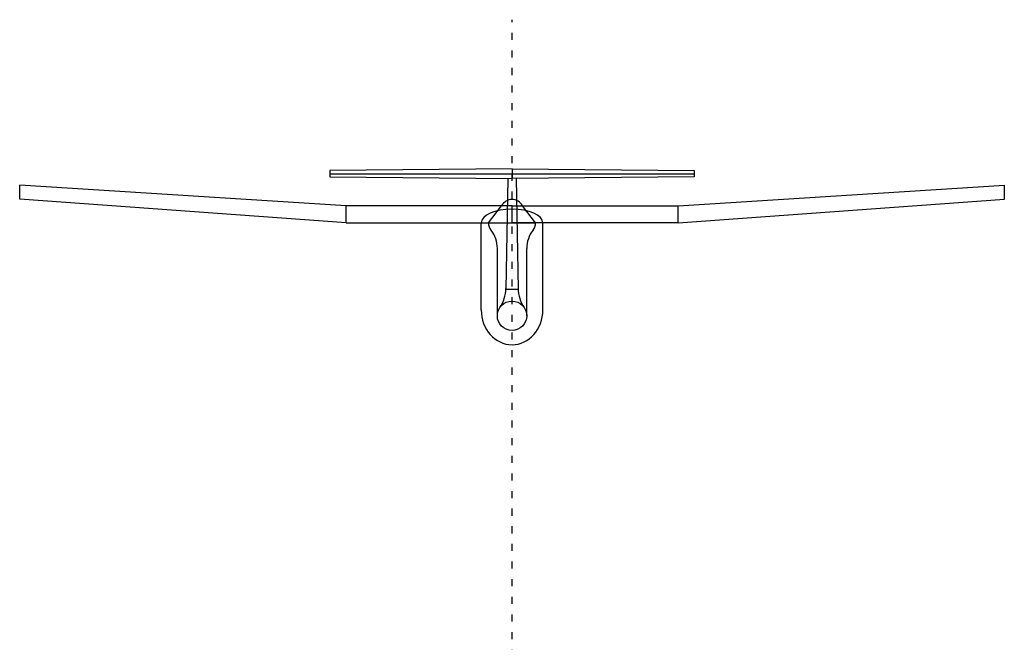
# Model space of a CAD drawing. Header units: millimetres. Extents: x 2638 to 6427, y 1322 to 3912.
# Tile 5 of 9: x 2657 to 4334, y 2852 to 3912. Entities that reach past the tile are written whole.
import ezdxf

# ---------------------------------------------------------------- set-up
doc = ezdxf.new("R2010")
doc.units = ezdxf.units.MM
doc.linetypes.add('ACAD_ISO03W100', pattern=[30, 12, -18])

msp = doc.modelspace()

# ---------------------------------------------------------------- linework, layer by layer
at = {"linetype": 'ACAD_ISO03W100'}
msp.add_line((3495.7, 1447.5), (3495.7, 3911.7), dxfattribs=at)
at = {"color": 2}
for p, q in [((3495.7, 3657.6), (3185.3, 3655.1)), ((3185.3, 3655.1), (3185.3, 3644.1)), ((3495.7, 3657.6), (3806, 3655.1)), ((3495.7, 3657.6), (3495.7, 3641.6)), ((3806, 3655.1), (3806, 3644.1)), ((3185.3, 3649.6), (3806, 3649.6)), ((3185.3, 3644.1), (3495.7, 3641.6)), ((3806, 3644.1), (3495.7, 3641.6))]:
    msp.add_line(p, q, dxfattribs=at)
at = {"color": 6}
for p, q in [((3488.7, 3641.6), (3485.2, 3452.8)), ((3502.7, 3641.6), (3506.2, 3452.8))]:
    msp.add_line(p, q, dxfattribs=at)
at = {"color": 1}
for p, q in [((3213.1, 3595.1), (2657.5, 3630)), ((2657.5, 3606.5), (2657.5, 3630)), ((3778.3, 3595.1), (4333.9, 3630)), ((4333.9, 3606.5), (4333.9, 3630)), ((3213.1, 3565.9), (2657.5, 3606.5)), ((3778.3, 3565.9), (4333.9, 3606.5)), ((3213.1, 3565.9), (3213.1, 3595.1)), ((3495.7, 3595.1), (3213.1, 3595.1)), ((3495.7, 3565.9), (3495.7, 3595.1)), ((3495.7, 3595.1), (3778.3, 3595.1)), ((3495.7, 3565.9), (3495.7, 3595.1)), ((3778.3, 3565.9), (3778.3, 3595.1)), ((3213.1, 3565.9), (3495.7, 3565.9)), ((3778.3, 3565.9), (3495.7, 3565.9))]:
    msp.add_line(p, q, dxfattribs=at)
at = {"color": 3}
for p, q in [((3455.5, 3565.9), (3478, 3595.1)), ((3535.8, 3565.9), (3513.3, 3595.1)), ((3443.3, 3417.6), (3443.3, 3565.9)), ((3455.5, 3565.9), (3535.8, 3565.9)), ((3548.1, 3417.6), (3548.1, 3565.9)), ((3470.7, 3407.8), (3470.7, 3522.5)), ((3520.7, 3407.8), (3520.7, 3522.5)), ((3485.2, 3452.8), (3506.2, 3452.8))]:
    msp.add_line(p, q, dxfattribs=at)
msp.add_circle((3495.7, 3407.8), 25, dxfattribs=at)
for centre, radius, start, end in [((3495.7, 3585.8), 20, 27.804, 152.196), ((3475.5, 3565.9), 20, 180, 218.373), ((3515.8, 3565.9), 20, 321.627, 0), ((3420.7, 3522.5), 50, 0, 38.373), ((3570.7, 3522.5), 50, 141.627, 180), ((3425.2, 3455.3), 60, 325.9966, 358.9382), ((3566.1, 3455.3), 60, 181.0618, 214.0034)]:
    msp.add_arc(centre, radius, start, end, dxfattribs=at)
for centre, major_axis, ratio, start_param, end_param in [((3495.7, 3565.9), (-52.4, 0), 0.443397, 3.141593, 6.283185), ((3495.7, 3417.6), (0, -59.1), 0.887335, -1.570796, 1.570796)]:
    msp.add_ellipse(centre, major_axis=major_axis, ratio=ratio, start_param=start_param, end_param=end_param, dxfattribs=at)

doc.saveas('drawing.dxf')
